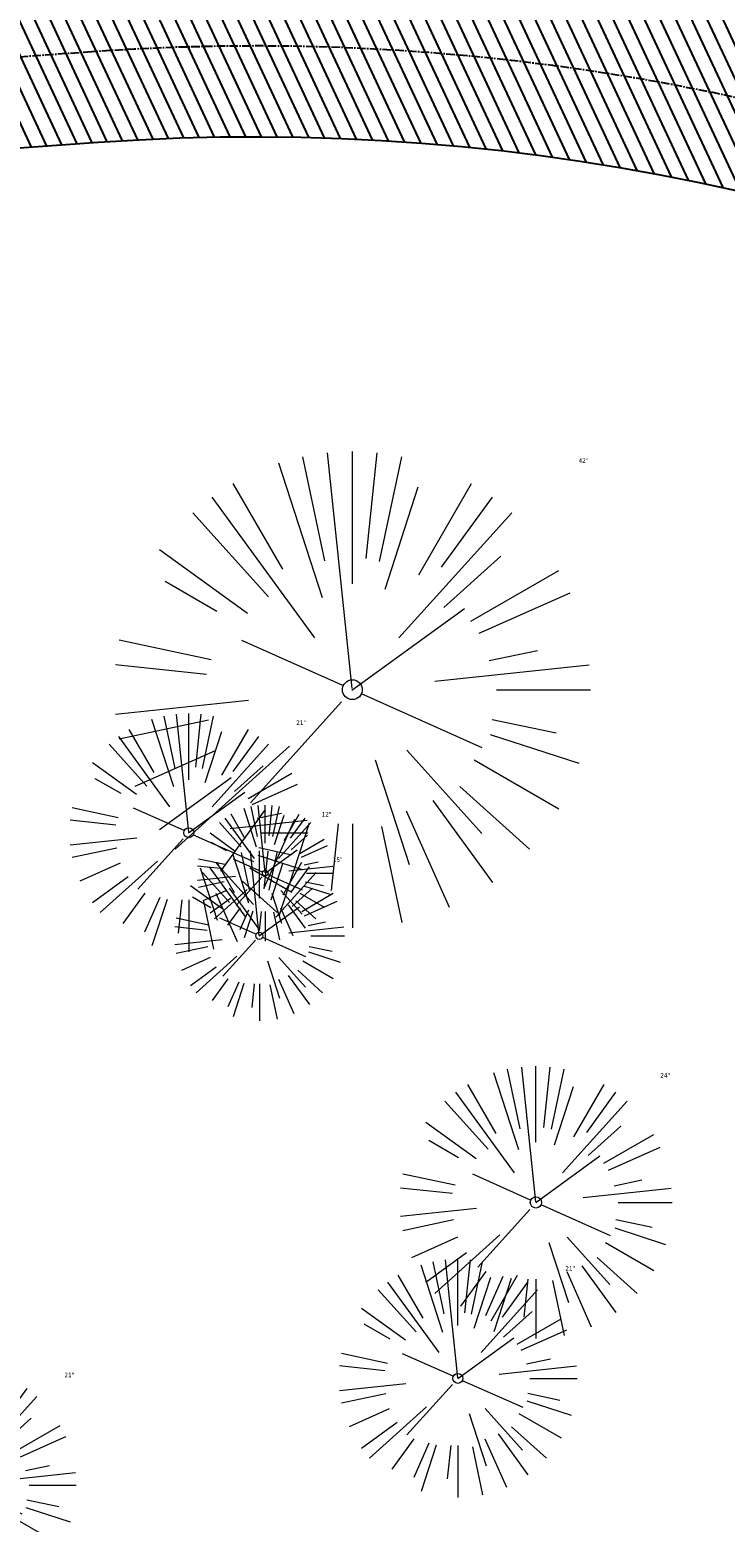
# Model space of a CAD drawing. Header units: feet. Extents: x 1133447 to 1140710, y 647622 to 649877.
# Tile 54 of 84: x 1134717 to 1134778, y 648879 to 649011. Entities that reach past the tile are written whole.
import ezdxf

# ---------------------------------------------------------------- set-up
doc = ezdxf.new("R2010")
doc.units = ezdxf.units.FT
doc.header["$MEASUREMENT"] = 0
doc.linetypes.add('CENTER2', pattern=[1.125, 0.75, -0.125, 0.125, -0.125])
for name, color, linetype in [('C-PRKG-ASPH', 8, 'Continuous'), ('C-ROAD-ASPHALT', 1, 'Continuous'), ('C-ROAD-CNTR', 1, 'CENTER2'), ('G-XREF', 7, 'Continuous')]:
    doc.layers.add(name, color=color, linetype=linetype)
doc.layers.add('V-SITE-VEGE', color=8, linetype='Continuous', lineweight=18)
doc.layers.add('V-SITE-VEGE-TEXT', color=8, linetype='Continuous', lineweight=18)
doc.styles.add('SEI-Dim & Leader', font='tahoma.ttf')
pattern_1 = [(115, (0, 0), (-1.132884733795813, -0.5282728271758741), [])]

# ---------------------------------------------------------------- blocks, each defined once
blk = doc.blocks.new('V-SITE-VEGE-Coniferious Tree 2')
at = {"color": 0, "linetype": 'ByBlock'}
for p, q in [((-0.06264093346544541, 0.1926377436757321), (-0.1545378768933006, 0.4755369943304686)), ((-0.0574950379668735, 0.2703678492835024), (-0.1039851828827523, 0.4890788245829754)), ((-0.0003172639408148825, 0.0025937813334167), (-0.05229705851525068, 0.4972664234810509)), ((-3.601054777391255e-05, 0.2219193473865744), (-3.601054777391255e-05, 0.5000060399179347)), ((0.02890183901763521, 0.2753366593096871), (0.05222503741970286, 0.4972664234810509)), ((0.0571938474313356, 0.2692740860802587), (0.1039131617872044, 0.4890788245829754)), ((-0.1460065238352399, 0.2528363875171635), (-0.2500390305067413, 0.4330260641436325)), ((0.06850648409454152, 0.2109817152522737), (0.1382469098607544, 0.425630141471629)), ((0.139142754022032, 0.2410654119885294), (0.2499670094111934, 0.4330260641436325)), ((-0.07913071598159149, 0.1088658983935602), (-0.2939353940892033, 0.4045257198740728)), ((0.1868724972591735, 0.2572635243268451), (0.2938633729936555, 0.4045257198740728)), ((-0.1756943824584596, 0.1950752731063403), (-0.3346129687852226, 0.3715878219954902)), ((0.09777767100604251, 0.108636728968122), (0.3345409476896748, 0.3715878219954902)), ((-0.2201011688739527, 0.1598873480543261), (-0.4045617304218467, 0.2938993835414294)), ((0.1919663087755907, 0.1728666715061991), (0.3115823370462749, 0.2805763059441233)), ((-0.2844040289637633, 0.1641894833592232), (-0.393144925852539, 0.2269610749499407)), ((0.2487690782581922, 0.143647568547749), (0.4329900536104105, 0.2500030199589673)), ((0.2658942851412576, 0.1183972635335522), (0.4567507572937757, 0.2033670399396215)), ((-0.0009318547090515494, -0.0006770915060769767), (0.2349564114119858, 0.1707208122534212)), ((-0.2961437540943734, 0.06292784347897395), (-0.4891148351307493, 0.1039491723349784)), ((-0.01992166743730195, 0.008854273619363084), (-0.2318825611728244, 0.1032199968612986)), ((0.2872695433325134, 0.06106323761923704), (0.3884790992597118, 0.08257391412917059)), ((-0.3060292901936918, 0.03215663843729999), (-0.4973024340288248, 0.05226104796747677)), ((0.173080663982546, 0.01818771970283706), (0.497230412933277, 0.05226104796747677)), ((0.3024988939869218, 0), (0.4999700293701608, 0)), ((-0.2182782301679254, -0.02292736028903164), (-0.4973024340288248, -0.05226104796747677)), ((-0.02300503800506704, -0.02554197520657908), (-0.2137781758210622, -0.2373882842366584)), ((0.01849546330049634, -0.008260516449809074), (0.2719985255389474, -0.1211160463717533)), ((0.2936342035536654, -0.06241742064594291), (0.4274066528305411, -0.09084484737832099)), ((-0.302185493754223, -0.0642195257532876), (-0.4891148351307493, -0.1039491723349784)), ((0.2891445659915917, -0.09395946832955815), (0.4755009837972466, -0.1545018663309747)), ((-0.1320480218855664, -0.1188660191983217), (-0.3716238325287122, -0.3345769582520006)), ((-0.2881436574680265, -0.1282723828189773), (-0.4568227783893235, -0.2033670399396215)), ((0.04781873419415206, -0.1473038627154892), (0.1192466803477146, -0.3671294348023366)), ((0.1143820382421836, -0.1271057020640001), (0.2718110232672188, -0.301920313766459)), ((0.2555295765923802, -0.1475434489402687), (0.4329900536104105, -0.2500030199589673)), ((-0.254528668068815, -0.1848980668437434), (-0.4045617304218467, -0.2938993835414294)), ((0.2253521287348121, -0.2029399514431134), (0.3715518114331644, -0.3345769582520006)), ((0.1688618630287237, -0.2324611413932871), (0.2938633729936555, -0.4045257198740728)), ((-0.1842986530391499, -0.2536176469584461), (-0.2766747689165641, -0.3807650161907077)), ((-0.1213812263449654, -0.2725449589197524), (-0.1855903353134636, -0.4167758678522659)), ((-0.09098502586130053, -0.2799408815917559), (-0.1545378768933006, -0.4755369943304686)), ((-0.02966136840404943, -0.2817638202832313), (-0.04434904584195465, -0.4216092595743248)), ((-3.601054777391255e-05, -0.2817638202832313), (-3.601054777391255e-05, -0.5000060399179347)), ((0.1131111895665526, -0.2541280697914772), (0.2033310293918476, -0.4567867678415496)), ((0.06104806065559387, -0.2873055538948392), (0.1039131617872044, -0.4890788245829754))]:
    blk.add_line(p, q, dxfattribs=at)
blk.add_circle((-3.601054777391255e-05, 0), 0.02083358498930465)
blk = doc.blocks.new('C_XBASE-PACTOLA_02403811')
at = {"layer": 'V-SITE-VEGE'}
for p, xscale, yscale, zscale in [((1134745.629, 648952.338), 41.99949265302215, 41.99949265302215, 41.99949265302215), ((1134731.211, 648939.725), 20.99974632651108, 20.99974632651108, 20.99974632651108), ((1134737.43, 648930.637), 14.99981880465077, 14.99981880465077, 14.99981880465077), ((1134754.929, 648891.615), 20.99974632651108, 20.99974632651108, 20.99974632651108), ((1134710.78, 648882.213), 20.99974632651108, 20.99974632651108, 20.99974632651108)]:
    blk.add_blockref('V-SITE-VEGE-Coniferious Tree 2', p, dxfattribs=dict(at, xscale=xscale, yscale=yscale, zscale=zscale))
at = {"layer": 'V-SITE-VEGE', "rotation": 8.537736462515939e-07}
for p, xscale, yscale, zscale in [((1134737.944, 648936.155), 11.99985504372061, 11.99985504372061, 11.99985504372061), ((1134761.808, 648907.13), 23.99971008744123, 23.99971008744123, 23.99971008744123)]:
    blk.add_blockref('V-SITE-VEGE-Coniferious Tree 2', p, dxfattribs=dict(at, xscale=xscale, yscale=yscale, zscale=zscale))
at = {"layer": 'V-SITE-VEGE-TEXT', "char_height": 0.4, "attachment_point": 7, "style": 'SEI-Dim & Leader'}
for s, insert in [('42"', (1134765.57146875, 648972.338)), ('21"', (1134740.682234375, 648949.225)), ('12"', (1134742.9275625, 648941.155)), ('15"', (1134743.909453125, 648937.137)), ('24"', (1134772.775125, 648918.13)), ('21"', (1134764.400234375, 648901.115)), ('21"', (1134720.251234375, 648891.713))]:
    blk.add_mtext(s, dxfattribs=dict(at, insert=insert))
blk = doc.blocks.new('C_PBASE-PACTOLA_02403811')
at = {"layer": 'C-ROAD-ASPHALT'}
for points in [[(1134609.502741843, 649004.1715281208, -0.08481675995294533), (1134717.918854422, 649151.0643979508), (1134791.743864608, 649222.0439889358, -0.04164346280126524), (1134816.518779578, 649242.1816391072), (1134837.543218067, 649256.5428028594, -0.2654684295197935), (1134923.566161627, 649263.4658695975), (1134945.862647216, 649253.0055803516, -0.03670103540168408), (1135008.742528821, 649217.6654234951), (1135070.901654, 649176.4593855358, -0.3025232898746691), (1135097.532652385, 649113.0929439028), (1135091.831089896, 649083.3959326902, -0.0492726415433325), (1135086.690765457, 649066.0532714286), (1135029.43531187, 648925.4119419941, -0.009218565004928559), (1135022.286728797, 648908.7392420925), (1134970.105907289, 648792.9779079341, 0.09466954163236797), (1134957.786175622, 648834.7349342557), (1134921.92741579, 648904.3472810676, 0.300313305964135), (1134722.086161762, 649016.5601342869), (1134632.500993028, 649010.1122188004, 0.09071439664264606)], [(1134633.649625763, 648994.1535019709), (1134723.234794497, 649000.6014174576, -0.3003133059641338), (1134907.703644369, 648897.0203221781), (1134943.5624042, 648827.4079753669, -0.2429416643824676), (1134943.472635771, 648735.6471404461, -0.01448214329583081), (1134938.281078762, 648725.8872446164), (1134902.771388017, 648660.9021647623, -0.1112368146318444), (1134861.541195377, 648614.0501326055), (1134757.483908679, 648538.5664206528, 0.1783965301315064), (1134706.299016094, 648462.144128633, -0.4786295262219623), (1134656.994557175, 648438.877100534, -0.1281532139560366), (1134626.710174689, 648464.732186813), (1134623.062749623, 648469.9579645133, -0.1042089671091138), (1134584.046954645, 648561.8052956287), (1134566.403948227, 648651.5934078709, -0.01381007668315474), (1134561.903038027, 648678.391101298), (1134552.825444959, 648743.3771249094, -0.09433329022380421), (1134558.209758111, 648852.4537669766), (1134566.77306571, 648887.8397463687, -0.03644235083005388), (1134590.864287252, 648962.9741265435, -0.2864198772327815)]]:
    blk.add_lwpolyline(points, format="xyb", close=True, dxfattribs=at)
at = {"layer": 'C-ROAD-CNTR'}
blk.add_lwpolyline([(1134962.526130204, 648776.1624366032, 0.132307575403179), (1134950.674289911, 648831.0714548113), (1134914.815530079, 648900.683801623, 0.3003133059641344), (1134722.66047813, 649008.5807758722), (1134633.075309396, 649002.1328603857, 0.139697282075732), (1134603.207227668, 648991.2487918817)], format="xyb", dxfattribs=at)
blk = doc.blocks.new('C_PHTCH-PACTOLA_02403811')
at = {"layer": 'C-PRKG-ASPH'}
h = blk.add_hatch(dxfattribs=at)
h.set_pattern_fill('ANSI31', color=256, scale=10, angle=70)
h.set_pattern_definition(pattern_1)
edge = h.paths.add_edge_path(flags=16)
edge.add_arc((1135093.567290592, 648760.3570235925), 541.9999999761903, 143.5703577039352, 153.2664360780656, ccw=False)
edge.add_arc((1135093.567290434, 648760.3570237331), 541.9999997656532, 133.8742793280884, 143.5703577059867, ccw=False)
edge.add_line((1134717.918854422, 649151.0643979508), (1134791.743864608, 649222.0439889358))
edge.add_arc((1134924.814897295, 649083.6384245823), 191.9999999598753, 124.33581191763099, 133.8742793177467, ccw=False)
edge.add_line((1134816.518779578, 649242.1816391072), (1134837.543218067, 649256.5428028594))
edge.add_arc((1134886.614896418, 649184.7029087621), 87.00000000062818, 64.86660358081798, 124.33581191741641, ccw=False)
edge.add_line((1134923.566161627, 649263.4658695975), (1134945.862647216, 649253.0055803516))
edge.add_arc((1134736.896871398, 648807.5874571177), 491.9999999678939, 56.45911934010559, 64.86660355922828, ccw=False)
edge.add_line((1135008.742528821, 649217.6654234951), (1135070.901654, 649176.4593855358))
edge.add_arc((1135036.644680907, 649124.7828938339), 62.00000000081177, -10.868034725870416, 56.45911933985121, ccw=False)
edge.add_line((1135097.532652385, 649113.0929439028), (1135091.831089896, 649083.3959326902))
edge.add_arc((1135001.481196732, 649100.7423100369), 92.00000001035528, 337.8486329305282, 349.13196525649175, ccw=False)
edge.add_line((1135086.690765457, 649066.0532714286), (1135029.43531187, 648925.4119419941))
edge.add_arc((1134573.749357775, 649110.9228871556), 491.9999995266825, 335.73595333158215, 337.84863296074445, ccw=False)
edge.add_line((1135022.286728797, 648908.7392420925), (1134970.105907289, 648792.9779079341))
edge.add_line((1134970.105907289, 648792.9779079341), (1134955.070696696, 648759.622817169))
edge.add_arc((1134506.533324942, 648961.8064625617), 492.0000003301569, 331.3465562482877, 335.7359533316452, ccw=False)
edge.add_line((1134938.281078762, 648725.8872446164), (1134902.771388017, 648660.9021647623))
edge.add_arc((1134778.161263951, 648728.9926705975), 142.0000000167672, 305.95733191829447, 331.34655630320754, ccw=False)
edge.add_line((1134861.541195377, 648614.0501326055), (1134757.483908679, 648538.5664206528))
edge.add_arc((1134835.579196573, 648430.9089730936), 133.0000000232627, 125.9573319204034, 166.4171722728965)
edge.add_arc((1134672.277915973, 648470.363906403), 35.00000000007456, 244.10855969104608, 346.41717227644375, ccw=False)
edge.add_arc((1134691.461854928, 648509.9128519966), 78.95614352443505, 214.9055155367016, 244.1168481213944, ccw=False)
edge.add_line((1134626.710174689, 648464.732186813), (1134623.062749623, 648469.9579645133))
edge.add_arc((1134821.506139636, 648608.4650796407), 241.9999999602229, 191.1167612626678, 214.9138039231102, ccw=False)
edge.add_line((1134584.046954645, 648561.8052956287), (1134566.403948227, 648651.5934078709))
edge.add_arc((1135049.172208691, 648746.4554480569), 491.9999999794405, 187.9519260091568, 191.1167612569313, ccw=False)
edge.add_line((1134561.903038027, 648678.391101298), (1134552.825444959, 648743.3771249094))
edge.add_arc((1134842.017716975, 648783.7730382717), 292.0000000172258, 166.3961174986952, 187.9519260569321, ccw=False)
edge.add_line((1134558.209758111, 648852.4537669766), (1134566.77306571, 648887.8397463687))
edge.add_arc((1135093.567290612, 648760.357023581), 542.0000000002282, 158.0478401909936, 166.396117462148, ccw=False)
edge.add_arc((1135093.567290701, 648760.357023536), 542.0000000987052, 153.2664360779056, 158.0478401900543, ccw=False)
edge = h.paths.add_edge_path()
edge.add_line((1134664.934415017, 648091.0186503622), (1134641.753924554, 648097.236757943))
edge.add_arc((1135131.441785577, 647965.8792352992), 506.9999999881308, 154.1154939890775, 164.9840567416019, ccw=False)
edge.add_arc((1135131.44177555, 647965.8792402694), 506.9999887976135, 153.4314984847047, 154.115493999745, ccw=False)
edge.add_arc((1134241.513528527, 648410.9103548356), 488.0000000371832, 333.4314984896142, 338.6383717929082)
edge.add_line((1134695.987914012, 648233.1548120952), (1134704.112198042, 648253.9264793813))
edge.add_arc((1134529.027803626, 648322.4060737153), 188.0000000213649, 338.6383717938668, 377.1954705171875)
edge.add_arc((1134651.306425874, 648360.2470375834), 60.00000000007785, 17.1954705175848, 74.97265706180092)
edge.add_line((1134666.863224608, 648418.1951696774), (1134661.500576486, 648419.8056636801))
edge.add_arc((1134691.489318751, 648509.9450223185), 94.99699278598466, 223.9418846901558, 251.5980721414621, ccw=False)
edge.add_arc((1134691.535842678, 648509.9839590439), 95.05751145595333, 214.9165962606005, 223.9393241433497, ccw=False)
edge.add_line((1134613.590003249, 648455.5746160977), (1134609.942525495, 648460.8004692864))
edge.add_arc((1134821.506139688, 648608.4650796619), 258.0000000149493, 191.1167612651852, 214.9138039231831, ccw=False)
edge.add_line((1134568.347173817, 648558.7203512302), (1134550.704167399, 648648.5084634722))
edge.add_arc((1135049.172208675, 648746.4554480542), 507.9999999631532, 187.9519260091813, 191.1167612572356, ccw=False)
edge.add_line((1134546.056886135, 648676.177626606), (1134536.979293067, 648741.163650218))
edge.add_arc((1134842.01771694, 648783.7730382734), 307.9999999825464, 166.3961174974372, 187.9519260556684, ccw=False)
edge.add_line((1134542.658637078, 648856.2170945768), (1134551.221944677, 648891.6030739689))
edge.add_arc((1135093.567290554, 648760.3570237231), 557.9999999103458, 163.9213237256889, 166.3961174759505, ccw=False)
edge.add_arc((1134538.177323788, 648920.4382053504), 19.99999999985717, 343.9213237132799, 402.7699397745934)
edge.add_line((1134552.859048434, 648934.0193305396), (1134533.446357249, 648955.005204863))
edge.add_arc((1135093.567290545, 648760.3570234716), 592.9783928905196, 146.0187423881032, 160.8370986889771, ccw=False)
edge.add_line((1134601.857481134, 649091.7855040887), (1134616.582948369, 649064.0343807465))
edge.add_arc((1134620.999668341, 649066.3780071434), 5.000000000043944, 207.9515834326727, 327.0740857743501)
edge.add_arc((1135093.567290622, 648760.3570235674), 558.0000000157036, 133.8742793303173, 147.0740857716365, ccw=False)
edge.add_line((1134706.829601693, 649162.5981949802), (1134780.654611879, 649233.5777859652))
edge.add_arc((1134924.814897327, 649083.6384245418), 208.0000000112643, 124.3358119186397, 133.8742793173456, ccw=False)
edge.add_line((1134807.494103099, 649255.3935736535), (1134828.518541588, 649269.7547374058))
edge.add_arc((1134886.614896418, 649184.7029087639), 102.9999999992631, 64.86660357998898, 124.33581191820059, ccw=False)
edge.add_line((1134930.361796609, 649277.9510118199), (1134952.658282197, 649267.4907225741))
edge.add_arc((1134736.896871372, 648807.5874570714), 508.0000000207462, 56.4591193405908, 64.86660355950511, ccw=False)
edge.add_line((1135017.583038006, 649231.0012923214), (1135079.742163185, 649189.7952543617))
edge.add_arc((1135036.644680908, 649124.782893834), 77.99999999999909, -10.868034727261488, 56.45911934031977, ccw=False)
edge.add_line((1135113.245677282, 649110.0761826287), (1135107.544114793, 649080.3791714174))
edge.add_arc((1135001.481196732, 649100.7423100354), 108.0000000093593, 337.84863293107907, 349.131965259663, ccw=False)
edge.add_line((1135101.509820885, 649060.0203951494), (1135044.254367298, 648919.3790657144))
edge.add_arc((1134573.749357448, 649110.9228872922), 507.9999998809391, 335.7359533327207, 337.84863295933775, ccw=False)
edge.add_line((1135036.873309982, 648902.1641641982), (1134969.657277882, 648753.0477392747))
edge.add_arc((1134506.53332524, 648961.8064624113), 507.9999999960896, 331.346556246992, 335.73595333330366, ccw=False)
edge.add_line((1134952.321656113, 648718.215074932), (1134916.811965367, 648653.2299950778))
edge.add_arc((1134778.161263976, 648728.9926705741), 157.9999999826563, 305.9573319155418, 331.3465563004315, ccw=False)
edge.add_line((1134870.936117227, 648601.0988607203), (1134766.878830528, 648525.6151487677))
edge.add_arc((1134835.579196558, 648430.9089731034), 117.0000000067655, 125.9573319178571, 162.264860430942)
edge.add_arc((1134752.713885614, 648457.4106757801), 29.99999999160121, 162.264860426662, 196.8024120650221)
edge.add_arc((1134835.579196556, 648430.9089731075), 113.0000000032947, 170.9217318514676, 197.5476736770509)
edge.add_line((1134727.837491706, 648396.8395581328), (1134731.162683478, 648386.3239143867))
edge.add_arc((1134529.027802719, 648322.4060734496), 212.0000009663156, 11.340079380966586, 17.54767372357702, ccw=False)
edge.add_arc((1134529.055568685, 648322.403813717), 211.9732215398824, -20.64909134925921, 11.342153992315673, ccw=False)
edge.add_arc((1134759.869013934, 648235.3149369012), 34.72371615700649, 159.1871917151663, 239.4135572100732)
edge.add_line((1134742.200276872, 648205.422593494), (1134709.513, 648185.696))
edge.add_line((1134709.513, 648185.696), (1134698.996135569, 648181.0065459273))
edge.add_arc((1135131.441785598, 647965.8792352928), 483.0000000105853, 153.5511843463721, 164.9840567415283)
h = blk.add_hatch(dxfattribs=at)
h.set_pattern_fill('ANSI31', color=256, scale=10, angle=70)
h.set_pattern_definition(pattern_1)
edge = h.paths.add_edge_path()
edge.add_arc((1134528.118781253, 648951.5747513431), 468.1169545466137, 332.7082799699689, 335.7919468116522)
edge.add_line((1134955.070696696, 648759.622817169), (1134970.105907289, 648792.9779079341))
edge.add_arc((1134854.663832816, 648781.6144823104), 116.0000000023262, 5.621742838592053, 27.25393242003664)
edge.add_line((1134957.786175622, 648834.7349342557), (1134921.92741579, 648904.3472810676))
edge.add_arc((1134737.018387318, 648809.0968155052), 208.0000000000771, 27.25393242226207, 94.11677930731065)
edge.add_line((1134722.086161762, 649016.5601342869), (1134632.500993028, 649010.1122188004))
edge.add_arc((1134637.239103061, 648944.282511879), 66.00000000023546, 94.1167793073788, 114.8502392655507)
edge.add_arc((1135093.567290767, 648760.3570235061), 542.000000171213, 153.2664360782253, 158.047840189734)
edge.add_arc((1134637.23910306, 648944.2825118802), 49.99999999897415, 94.11677930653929, 158.0478401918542, ccw=False)
edge.add_line((1134633.649625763, 648994.1535019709), (1134723.234794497, 649000.6014174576))
edge.add_arc((1134737.018387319, 648809.0968155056), 191.9999999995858, 27.25393242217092, 94.1167793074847, ccw=False)
edge.add_line((1134907.703644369, 648897.0203221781), (1134943.5624042, 648827.4079753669))
edge.add_arc((1134854.663832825, 648781.6144823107), 99.99999999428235, -26.539358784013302, 27.253932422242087, ccw=False)

msp = doc.modelspace()

# ---------------------------------------------------------------- block references
at = {"layer": 'G-XREF'}
msp.add_blockref('C_XBASE-PACTOLA_02403811', (0, 0), dxfattribs=at)

# ---------------------------------------------------------------- next in the draw order: block references
for name in ['C_PBASE-PACTOLA_02403811', 'C_PHTCH-PACTOLA_02403811']:
    msp.add_blockref(name, (0, 0), dxfattribs=at)

doc.saveas('drawing.dxf')
